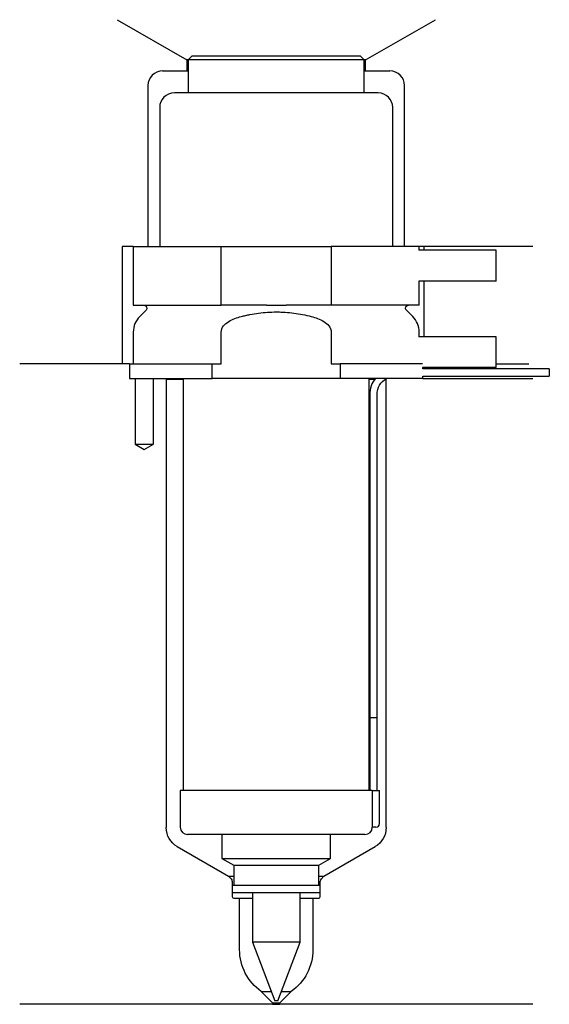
# Model space of a CAD drawing. Header units: inches. Extents: x 33 to 105, y 267 to 401.
import ezdxf

# ---------------------------------------------------------------- set-up
doc = ezdxf.new("R2010")
doc.units = ezdxf.units.IN
for name, color, linetype in [('201', 7, 'Continuous'), ('30', 7, 'Continuous'), ('32', 7, 'Continuous')]:
    doc.layers.add(name, color=color, linetype=linetype)

msp = doc.modelspace()

# ---------------------------------------------------------------- linework, layer by layer
at = {"layer": '201', "color": 113}
for p, q in [((46.4, 401.03), (55.92, 395.53)), ((80.32, 395.53), (89.85, 401.03)), ((55.92, 395.53), (55.92, 394.03)), ((56.12, 395.53), (55.92, 395.53)), ((80.32, 395.53), (80.12, 395.53)), ((80.32, 394.03), (80.32, 395.53)), ((52.62, 394.03), (55.92, 394.03)), ((55.92, 394.03), (56.12, 394.03)), ((80.12, 394.03), (80.32, 394.03)), ((80.32, 394.03), (83.62, 394.03)), ((50.62, 392.03), (50.62, 370.03)), ((85.62, 370.03), (85.62, 392.03)), ((47.12, 370.03), (47.12, 354.03)), ((48.62, 370.03), (47.12, 370.03)), ((103.12, 370.03), (87.62, 370.03)), ((88.25, 370.03), (88.25, 369.53)), ((88.25, 365.33), (88.25, 357.73)), ((48.12, 354.03), (33.12, 354.03)), ((47.12, 354.03), (33.12, 354.03)), ((48.12, 354.03), (48.12, 352.03)), ((98.12, 354.03), (102.6, 354.03)), ((98.12, 354.03), (102.6, 354.03)), ((48.87, 352.03), (48.87, 343.03)), ((51.37, 343.03), (51.37, 352.03)), ((53.02, 352.03), (53.12, 351.93)), ((53.12, 351.93), (53.12, 290.68)), ((53.12, 351.93), (55.42, 351.93)), ((80.82, 351.93), (81.57, 351.93)), ((83.02, 351.93), (83.12, 351.93)), ((83.12, 351.93), (83.22, 352.03)), ((83.12, 290.68), (83.12, 351.93)), ((88.12, 352.03), (103.12, 352.03)), ((48.87, 343.03), (50.12, 342.31)), ((50.12, 342.31), (51.37, 343.03)), ((54.62, 288.09), (61.62, 284.05)), ((74.63, 284.05), (81.62, 288.09)), ((62, 283.66), (61.62, 284.05)), ((61.62, 284.05), (62.32, 284.05)), ((73.93, 284.05), (74.63, 284.05)), ((74.63, 284.05), (74.24, 283.66)), ((62.12, 283.38), (62.12, 281.25)), ((74.13, 281.25), (74.13, 283.38)), ((62.32, 281.05), (63.12, 281.05)), ((63.12, 281.05), (64.87, 281.05)), ((63.12, 274.01), (63.12, 281.05)), ((71.37, 281.05), (73.12, 281.05)), ((73.12, 281.05), (73.93, 281.05)), ((73.12, 281.05), (73.12, 274.01)), ((67.62, 266.75), (66.07, 268.3)), ((66.07, 268.3), (67.44, 268.3)), ((70.17, 268.3), (68.62, 266.75)), ((68.8, 268.3), (70.17, 268.3)), ((67.62, 266.55), (33.12, 266.55)), ((67.62, 266.75), (68.62, 266.75)), ((67.62, 266.75), (67.62, 266.55)), ((67.62, 266.55), (68.62, 266.55)), ((68.62, 266.55), (68.62, 266.75)), ((103.12, 266.55), (68.62, 266.55))]:
    msp.add_line(p, q, dxfattribs=at)
for centre, radius, start, end in [((52.62, 392.03), 2, 90, 180), ((83.62, 392.03), 2, 0, 90), ((61.72, 283.38), 0.4, 0, 45), ((74.53, 283.38), 0.4, 135, 180), ((62.32, 281.25), 0.2, 180, 270), ((73.93, 281.25), 0.2, -90, 0)]:
    msp.add_arc(centre, radius, start, end, dxfattribs=at)
at = {"layer": '201', "color": 113, "extrusion": (0, 0, -1)}
for centre, radius, start, end in [((-56.12, 290.68), 3, -60, 0), ((-80.12, 290.68), 3, 180, 240), ((-70.12, 274.01), 7, -54.6499, 0), ((-66.12, 274.01), 7, 180, 234.6499)]:
    msp.add_arc(centre, radius, start, end, dxfattribs=at)
at = {"layer": '30', "color": 113}
for p, q in [((56.62, 396.03), (56.12, 395.53)), ((80.12, 395.53), (56.12, 395.53)), ((56.12, 395.53), (56.12, 391.03)), ((79.62, 396.03), (56.62, 396.03)), ((80.12, 395.53), (79.62, 396.03)), ((80.12, 391.03), (80.12, 395.53)), ((82.02, 391.03), (54.22, 391.03)), ((52.22, 389.03), (52.22, 370.03)), ((84.02, 370.03), (84.02, 389.03)), ((48.62, 370.03), (60.62, 370.03)), ((48.62, 370.03), (48.62, 362.03)), ((60.62, 370.03), (75.62, 370.03)), ((60.62, 362.03), (60.62, 370.03)), ((75.62, 370.03), (75.62, 362.03)), ((87.62, 370.03), (75.62, 370.03)), ((87.62, 369.53), (87.62, 370.03)), ((87.62, 362.03), (87.62, 365.33)), ((48.62, 362.03), (60.62, 362.03)), ((66.78, 362.03), (60.62, 362.03)), ((75.62, 362.03), (69.46, 362.03)), ((87.62, 362.03), (75.62, 362.03)), ((50.36, 361.34), (49.5, 360.49)), ((86.74, 360.49), (85.89, 361.34)), ((48.62, 358.37), (48.62, 354.03)), ((60.62, 354.03), (60.62, 358.37)), ((75.62, 358.37), (75.62, 354.03)), ((87.62, 357.73), (87.62, 358.37)), ((48.12, 354.03), (59.4, 354.03)), ((48.12, 354.03), (48.12, 352.03)), ((59.4, 352.03), (59.4, 354.03)), ((59.4, 354.03), (60.62, 354.03)), ((75.62, 354.03), (76.84, 354.03)), ((88.08, 354.03), (76.84, 354.03)), ((76.84, 354.03), (76.84, 352.03)), ((88.12, 353.33), (88.12, 353.53)), ((105.37, 353.33), (88.12, 353.33)), ((105.37, 353.33), (105.37, 352.33)), ((48.12, 352.03), (59.4, 352.03)), ((48.87, 352.03), (48.87, 343.03)), ((51.37, 343.03), (51.37, 352.03)), ((55.42, 352.03), (55.42, 295.73)), ((76.84, 352.03), (59.4, 352.03)), ((88.12, 352.03), (76.84, 352.03)), ((80.82, 295.73), (80.82, 352.03)), ((88.12, 352.33), (105.37, 352.33)), ((88.12, 352.03), (88.12, 352.33)), ((80.87, 349.83), (80.87, 305.73)), ((81.87, 305.73), (81.87, 349.83)), ((48.87, 343.03), (51.37, 343.03)), ((80.87, 305.73), (81.87, 305.73)), ((80.87, 305.73), (81.87, 305.73)), ((80.87, 305.73), (80.87, 295.73)), ((81.87, 295.73), (81.87, 305.73)), ((55.02, 295.73), (55.02, 290.73)), ((81.2, 295.73), (55.02, 295.73)), ((81.2, 295.73), (81.2, 291.23)), ((81.2, 295.73), (82.22, 295.73)), ((82.22, 291.23), (82.22, 295.73)), ((81.72, 290.73), (81.22, 290.73)), ((80.22, 289.73), (56.02, 289.73)), ((60.72, 289.73), (60.72, 286.45)), ((75.52, 286.45), (75.52, 289.73)), ((60.72, 286.45), (62.32, 285.53)), ((60.72, 286.45), (75.52, 286.45)), ((73.93, 285.53), (75.52, 286.45)), ((62.32, 285.53), (62.32, 282.83)), ((62.32, 285.53), (73.93, 285.53)), ((73.93, 282.83), (73.93, 285.53)), ((62.12, 282.83), (74.13, 282.83)), ((62.12, 282.83), (62.12, 281.83)), ((74.13, 281.83), (74.13, 282.83)), ((62.12, 281.83), (74.13, 281.83)), ((64.87, 281.83), (64.87, 275.05)), ((71.37, 275.05), (71.37, 281.83)), ((64.87, 275.05), (67.92, 267.03)), ((71.37, 275.05), (64.87, 275.05)), ((68.32, 267.03), (71.37, 275.05)), ((68.32, 267.03), (67.92, 267.03))]:
    msp.add_line(p, q, dxfattribs=at)
for centre, radius, start, end in [((54.22, 389.03), 2, 90, 180), ((82.02, 389.03), 2, 0, 90), ((51.62, 358.37), 3, 135, 180), ((84.62, 358.37), 3, 0, 45), ((84.37, 349.83), 3.5, 141.0539, 180), ((56.02, 290.73), 1, 180, 270), ((80.22, 290.73), 1, -90, 0), ((81.72, 291.23), 0.5, -90, 0)]:
    msp.add_arc(centre, radius, start, end, dxfattribs=at)
at = {"layer": '30', "color": 113, "extrusion": (0, 0, -1)}
for centre, radius, start, end in [((-50.07, 361.63), 0.4, 90, 225), ((-86.17, 361.63), 0.4, -45, 90), ((-84.37, 349.83), 2.5, 0, 61.6416)]:
    msp.add_arc(centre, radius, start, end, dxfattribs=at)
at = {"layer": '30', "color": 113}
for points, knots in [([(66.78, 362.03), (67.23, 362.03), (67.67, 362.02), (68.23, 362.02), (68.34, 362.02), (68.57, 362.02), (68.68, 362.02), (69.02, 362.03), (69.24, 362.03), (69.46, 362.03)], [0, 0, 0, 0, 0.5, 0.5, 0.625, 0.625, 0.75, 0.75, 1, 1, 1, 1]), ([(60.62, 358.37), (60.62, 358.99), (61.12, 359.49), (62.17, 360.14), (62.76, 360.34), (63.35, 360.49)], [0, 0, 0, 0, 0.5, 0.5, 1, 1, 1, 1]), ([(63.35, 360.49), (63.55, 360.54), (63.74, 360.59), (64.14, 360.68), (64.34, 360.72), (64.93, 360.83), (65.32, 360.9), (66.52, 361.06), (67.32, 361.11), (68.32, 361.11), (68.53, 361.11), (68.93, 361.09), (69.13, 361.08), (69.74, 361.04), (70.14, 361), (71.33, 360.84), (72.12, 360.69), (72.89, 360.49)], [0, 0, 0, 0, 0.0625, 0.0625, 0.125, 0.125, 0.25, 0.25, 0.5, 0.5, 0.5625, 0.5625, 0.625, 0.625, 0.75, 0.75, 1, 1, 1, 1]), ([(72.89, 360.49), (73.49, 360.34), (74.07, 360.14), (75.12, 359.49), (75.62, 358.98), (75.62, 358.37)], [0, 0, 0, 0, 0.5, 0.5, 1, 1, 1, 1]), ([(81.2, 291.23), (81.2, 291.17), (81.2, 291.12), (81.2, 291.01), (81.2, 290.96), (81.2, 290.87), (81.21, 290.84), (81.21, 290.78), (81.21, 290.76), (81.21, 290.74), (81.22, 290.73), (81.22, 290.73)], [0, 0, 0, 0, 0.208202, 0.208202, 0.416635, 0.416635, 0.625338, 0.625338, 0.835614, 0.835614, 1, 1, 1, 1])]:
    msp.add_open_spline(points, degree=3, knots=knots, dxfattribs=at)
at = {"layer": '32', "color": 113}
for p, q in [((98.12, 369.53), (87.58, 369.53)), ((98.12, 365.33), (98.12, 369.53)), ((98.12, 365.33), (87.58, 365.33)), ((98.12, 357.73), (87.58, 357.73)), ((98.12, 353.53), (98.12, 357.73)), ((98.12, 353.53), (88.08, 353.53))]:
    msp.add_line(p, q, dxfattribs=at)

doc.saveas('drawing.dxf')
